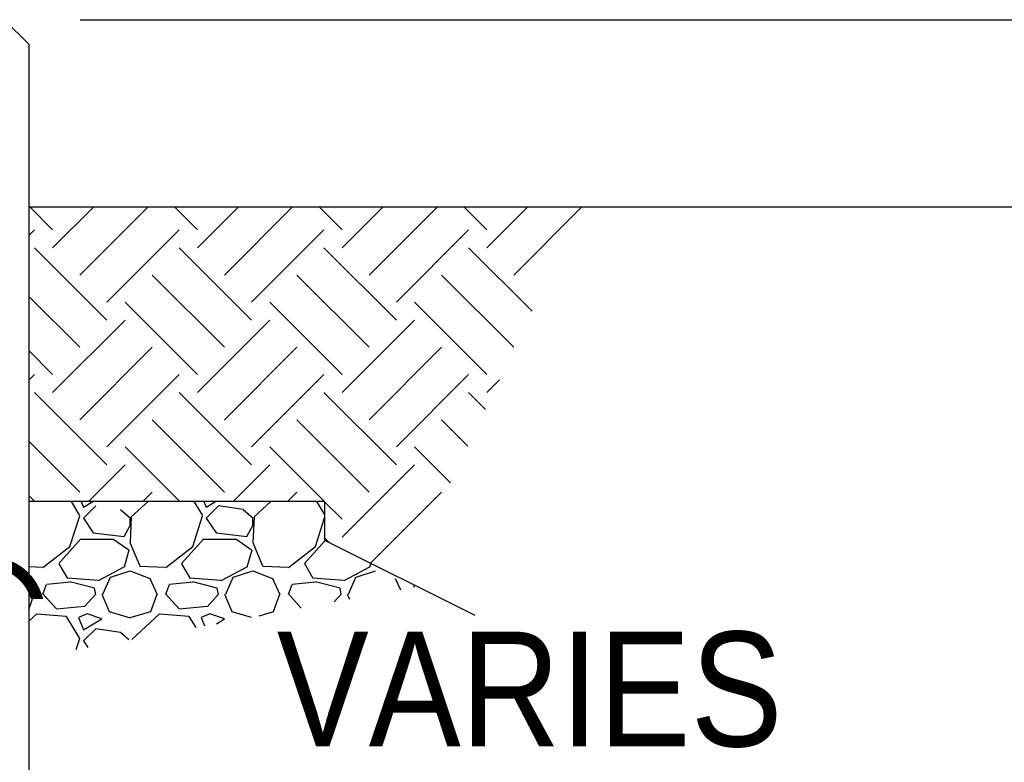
# Model space of a CAD drawing. Extents: x -132 to 3250, y 149 to 2856.
# Tile 27 of 41: x 2765 to 2886, y 1476 to 1567. Entities that reach past the tile are written whole.
import ezdxf

# ---------------------------------------------------------------- set-up
doc = ezdxf.new("R2010")
doc.units = 0
doc.header["$LTSCALE"] = 96
doc.header["$MEASUREMENT"] = 0
doc.layers.get('0').update_dxf_attribs({"color": 2, "linetype": 'CONTINUOUS'})
for name, color, linetype in [('S1', 2, 'CONTINUOUS'), ('S3', 4, 'CONTINUOUS'), ('S5', 1, 'CONTINUOUS'), ('S6', 1, 'CONTINUOUS')]:
    doc.layers.add(name, color=color, linetype=linetype)
doc.styles.add('SX-FRAC', font='SX-FRAC.shx', dxfattribs={"width": 0.9, "height": 1.322835})

# ---------------------------------------------------------------- blocks, each defined once
blk = doc.blocks.new('*X63')
at = {"color": 0}
for p, q in [((2948.88, 1344.61), (2947.83, 1346.34)), ((2949.02, 1346.34), (2949.29, 1345.65)), ((2949.3, 1345.65), (2950.44, 1346.34)), ((2957.21, 1346.34), (2955.15, 1344.45)), ((2963.88, 1344.61), (2962.83, 1346.34)), ((2964.02, 1346.34), (2964.29, 1345.65)), ((2964.3, 1345.65), (2965.44, 1346.34)), ((2972.21, 1346.34), (2970.15, 1344.45)), ((2978.77, 1344.79), (2977.83, 1346.34)), ((2950.8, 1345.8), (2949.3, 1344.3)), ((2955.03, 1344.27), (2953.83, 1345.32)), ((2965.8, 1345.8), (2964.3, 1344.3)), ((2968.81, 1345.35), (2965.81, 1345.8)), ((2970.03, 1344.27), (2968.83, 1345.32)), ((2947.65, 1340.84), (2948.85, 1344.59)), ((2949.3, 1344.3), (2950.5, 1342.5)), ((2955.14, 1344.46), (2954.99, 1341.31)), ((2955, 1343.4), (2955, 1344.3)), ((2962.65, 1340.84), (2963.85, 1344.59)), ((2964.3, 1344.3), (2965.5, 1342.5)), ((2970.14, 1344.46), (2969.99, 1341.31)), ((2970, 1343.4), (2970, 1344.3)), ((2977.65, 1340.84), (2978.77, 1344.34)), ((2950.5, 1342.5), (2954.25, 1342.05)), ((2954.26, 1342.05), (2955.01, 1343.4)), ((2965.5, 1342.5), (2969.25, 1342.05)), ((2969.26, 1342.05), (2970.01, 1343.4)), ((2946.3, 1338.76), (2949, 1341.76)), ((2949, 1341.75), (2952.9, 1341.75)), ((2952.9, 1341.78), (2954.85, 1340.43)), ((2954.98, 1341.33), (2956.18, 1338.48)), ((2961.3, 1338.76), (2964, 1341.76)), ((2964, 1341.75), (2967.9, 1341.75)), ((2967.9, 1341.78), (2969.85, 1340.43)), ((2969.98, 1341.33), (2971.18, 1338.48)), ((2976.3, 1338.76), (2978.84, 1341.58)), ((2944.35, 1338.29), (2947.65, 1340.84)), ((2954.86, 1340.4), (2954.26, 1338.3)), ((2959.35, 1338.29), (2962.65, 1340.84)), ((2969.86, 1340.4), (2969.26, 1338.3)), ((2974.35, 1338.29), (2977.65, 1340.84)), ((2942.63, 1338.38), (2944.35, 1338.3)), ((2947.38, 1336.94), (2946.33, 1338.74)), ((2954.25, 1338.3), (2951.1, 1336.65)), ((2952.6, 1337.1), (2955, 1337.85)), ((2955, 1337.85), (2957.4, 1336.95)), ((2956.2, 1338.45), (2959.35, 1338.3)), ((2962.38, 1336.94), (2961.33, 1338.74)), ((2969.25, 1338.3), (2966.1, 1336.65)), ((2967.6, 1337.1), (2970, 1337.85)), ((2970, 1337.85), (2972.4, 1336.95)), ((2971.2, 1338.45), (2974.35, 1338.3)), ((2977.38, 1336.94), (2976.33, 1338.74)), ((2984.25, 1338.3), (2981.1, 1336.65)), ((2982.6, 1337.1), (2985, 1337.85)), ((2984.4, 1338.8), (2984.26, 1338.3)), ((2947.66, 1336.49), (2944.81, 1336.19)), ((2951.09, 1336.67), (2947.34, 1336.97)), ((2950.65, 1335.76), (2947.65, 1336.51)), ((2951.69, 1335), (2952.59, 1337.1)), ((2957.4, 1336.94), (2958.3, 1334.99)), ((2962.66, 1336.49), (2959.81, 1336.19)), ((2966.09, 1336.67), (2962.34, 1336.97)), ((2965.65, 1335.76), (2962.65, 1336.51)), ((2966.69, 1335), (2967.59, 1337.1)), ((2972.4, 1336.94), (2973.3, 1334.99)), ((2977.66, 1336.49), (2974.81, 1336.19)), ((2981.09, 1336.67), (2977.34, 1336.97)), ((2980.65, 1335.76), (2977.65, 1336.51)), ((2981.69, 1335), (2982.59, 1337.1)), ((2987.4, 1336.94), (2988.04, 1335.56)), ((2942.63, 1336.44), (2943.3, 1334.99)), ((2944.35, 1335), (2944.8, 1336.2)), ((2950.8, 1334.99), (2950.65, 1335.74)), ((2959.35, 1335), (2959.8, 1336.2)), ((2965.8, 1334.99), (2965.65, 1335.74)), ((2974.35, 1335), (2974.8, 1336.2)), ((2980.8, 1334.99), (2980.65, 1335.74)), ((2989.67, 1335.86), (2989.76, 1336.12)), ((2942.63, 1333.16), (2943.29, 1335.01)), ((2945.99, 1333.24), (2944.34, 1335.04)), ((2950.8, 1335.01), (2949.45, 1333.51)), ((2951.54, 1335), (2952.44, 1332.9)), ((2957.54, 1332.91), (2958.29, 1335.01)), ((2960.99, 1333.24), (2959.34, 1335.04)), ((2965.8, 1335.01), (2964.45, 1333.51)), ((2966.54, 1335), (2967.44, 1332.9)), ((2972.54, 1332.91), (2973.29, 1335.01)), ((2975.92, 1333.32), (2974.34, 1335.04)), ((2980.8, 1335.01), (2979.95, 1334.07)), ((2981.54, 1335), (2981.79, 1334.41)), ((2949.45, 1333.5), (2946, 1333.2)), ((2952.44, 1332.89), (2954.99, 1332.14)), ((2955, 1332.15), (2957.55, 1332.9)), ((2964.45, 1333.5), (2961, 1333.2)), ((2967.44, 1332.89), (2969.81, 1332.2)), ((2970.78, 1332.37), (2972.55, 1332.9)), ((2943.6, 1332.6), (2942.63, 1331.72)), ((2947.2, 1332.29), (2943.6, 1332.59)), ((2948.88, 1329.61), (2947.23, 1332.31)), ((2948.69, 1332.15), (2949.29, 1330.65)), ((2949.75, 1332.6), (2948.7, 1332.15)), ((2949.3, 1330.65), (2951.55, 1332)), ((2951.55, 1332), (2949.75, 1332.6)), ((2958.6, 1332.6), (2955.2, 1329.5)), ((2962.2, 1332.29), (2958.6, 1332.59)), ((2963.06, 1330.95), (2962.23, 1332.31)), ((2963.69, 1332.15), (2964.1, 1331.14)), ((2964.75, 1332.6), (2963.7, 1332.15)), ((2966.55, 1332), (2964.75, 1332.6)), ((2965.57, 1331.41), (2966.55, 1332)), ((2950.8, 1330.8), (2949.3, 1329.3)), ((2953.81, 1330.35), (2950.81, 1330.8)), ((2948.42, 1328.25), (2948.85, 1329.59)), ((2949.3, 1329.3), (2949.83, 1328.51)), ((2954.85, 1329.43), (2953.83, 1330.32))]:
    blk.add_line(p, q, dxfattribs=at)
blk = doc.blocks.new('*X62')
at = {"color": 0}
for p, q in [((2945.54, 1829.64), (2942.74, 1832.44)), ((2945.54, 1827.43), (2950.56, 1832.44)), ((2948.86, 1824.11), (2957.19, 1832.44)), ((2963.22, 1829.64), (2960.41, 1832.44)), ((2963.22, 1827.43), (2968.23, 1832.44)), ((2966.53, 1824.11), (2974.86, 1832.44)), ((2980.9, 1829.64), (2978.09, 1832.44)), ((2980.9, 1827.43), (2985.91, 1832.44)), ((2984.21, 1824.11), (2992.54, 1832.44)), ((2998.57, 1829.64), (2995.77, 1832.44)), ((2998.57, 1827.43), (3003.59, 1832.44)), ((3001.89, 1824.11), (3010.12, 1832.35)), ((2942.63, 1828.94), (2943.33, 1829.64)), ((2952.17, 1820.8), (2961.01, 1829.64)), ((2969.85, 1820.8), (2978.69, 1829.64)), ((2987.53, 1820.8), (2996.36, 1829.64)), ((2952.17, 1818.59), (2943.33, 1827.43)), ((2969.85, 1818.59), (2961.01, 1827.43)), ((2987.53, 1818.59), (2978.69, 1827.43)), ((3004.11, 1819.69), (2996.36, 1827.43)), ((2966.53, 1815.28), (2957.7, 1824.11)), ((2984.21, 1815.28), (2975.37, 1824.11)), ((3001.89, 1815.28), (2993.05, 1824.11)), ((2948.86, 1815.28), (2942.63, 1821.5)), ((2963.22, 1811.96), (2954.38, 1820.8)), ((2980.9, 1811.96), (2972.06, 1820.8)), ((2998.57, 1811.96), (2989.74, 1820.8)), ((2945.54, 1809.75), (2954.38, 1818.59)), ((2963.22, 1809.75), (2972.06, 1818.59)), ((2980.9, 1809.75), (2989.74, 1818.59)), ((2948.86, 1806.44), (2957.7, 1815.28)), ((2966.53, 1806.44), (2975.37, 1815.28)), ((2984.21, 1806.44), (2993.05, 1815.28)), ((2945.54, 1811.96), (2942.63, 1814.87)), ((2942.63, 1811.26), (2943.33, 1811.96)), ((2952.17, 1803.12), (2961.01, 1811.96)), ((2969.85, 1803.12), (2978.69, 1811.96)), ((2987.53, 1803.12), (2996.36, 1811.96)), ((2998.57, 1809.75), (3000.13, 1811.3)), ((2952.17, 1800.91), (2943.33, 1809.75)), ((2969.85, 1800.91), (2961.01, 1809.75)), ((2987.53, 1800.91), (2978.69, 1809.75)), ((2998.42, 1807.7), (2996.36, 1809.75)), ((2966.53, 1797.6), (2957.7, 1806.44)), ((2984.21, 1797.6), (2975.37, 1806.44)), ((2996.28, 1803.21), (2993.05, 1806.44)), ((2948.86, 1797.6), (2942.63, 1803.82)), ((2961.06, 1796.44), (2954.38, 1803.12)), ((2978.74, 1796.44), (2972.06, 1803.12)), ((2994.15, 1798.71), (2989.74, 1803.12)), ((2949.91, 1796.44), (2954.38, 1800.91)), ((2967.59, 1796.44), (2972.06, 1800.91)), ((2980.9, 1792.07), (2989.74, 1800.91)), ((2943.38, 1796.44), (2942.63, 1797.19)), ((2956.54, 1796.44), (2957.7, 1797.6)), ((2974.22, 1796.44), (2975.37, 1797.6)), ((2984.37, 1788.92), (2993.05, 1797.6)), ((2980.9, 1794.28), (2978.77, 1796.41)), ((2979.31, 1791.45), (2978.77, 1791.99))]:
    blk.add_line(p, q, dxfattribs=at)

msp = doc.modelspace()

# ---------------------------------------------------------------- linework, layer by layer
at = {"layer": 'S1', "color": 3}
for p, q in [((2763.37235, 1566.64168), (2766.37235, 1563.64168)), ((2766.37235, 1563.64168), (2766.37235, 1399.88851))]:
    msp.add_line(p, q, dxfattribs=at)
at = {"layer": 'S1', "color": 2}
for p, q in [((2766.37235, 1543.79044), (2865.30533, 1543.79044)), ((2802.50921, 1507.79044), (2766.37235, 1507.79044)), ((2802.50921, 1507.79044), (2802.50921, 1503.0693)), ((2802.50921, 1503.0693), (2820.84436, 1493.90173))]:
    msp.add_line(p, q, dxfattribs=at)
at = {"layer": 'S3'}
msp.add_lwpolyline([(2759.62235, 1495.88851, 14, 1.5, 1), (2761.12235, 1495.88851, 14, 1.5, 1)], format="xyseb", close=True, dxfattribs=at)
at = {"layer": 'S5'}
msp.add_line((2772.63674, 1566.64168), (3052.04648, 1566.64168), dxfattribs=at)
at = {"layer": 'S5', "color": 1}
for p, q in [((2865.30533, 1543.79044), (3048.2022, 1543.79044)), ((2871.21085, 1543.79044), (3052.44537, 1543.79044))]:
    msp.add_line(p, q, dxfattribs=at)

# ---------------------------------------------------------------- block references
at = {"layer": 'S6', "color": 1}
for name, p in [('*X62', (-176.26009, -288.65298)), ('*X63', (-176.26009, 161.455))]:
    msp.add_blockref(name, p, dxfattribs=at)

# ---------------------------------------------------------------- texts
at = {"layer": 'S5', "color": 3, "style": 'SX-FRAC', "width": 0.9}
msp.add_text('VARIES', height=14, dxfattribs=at).set_placement((2796.65806, 1477.88851))

doc.saveas('drawing.dxf')
